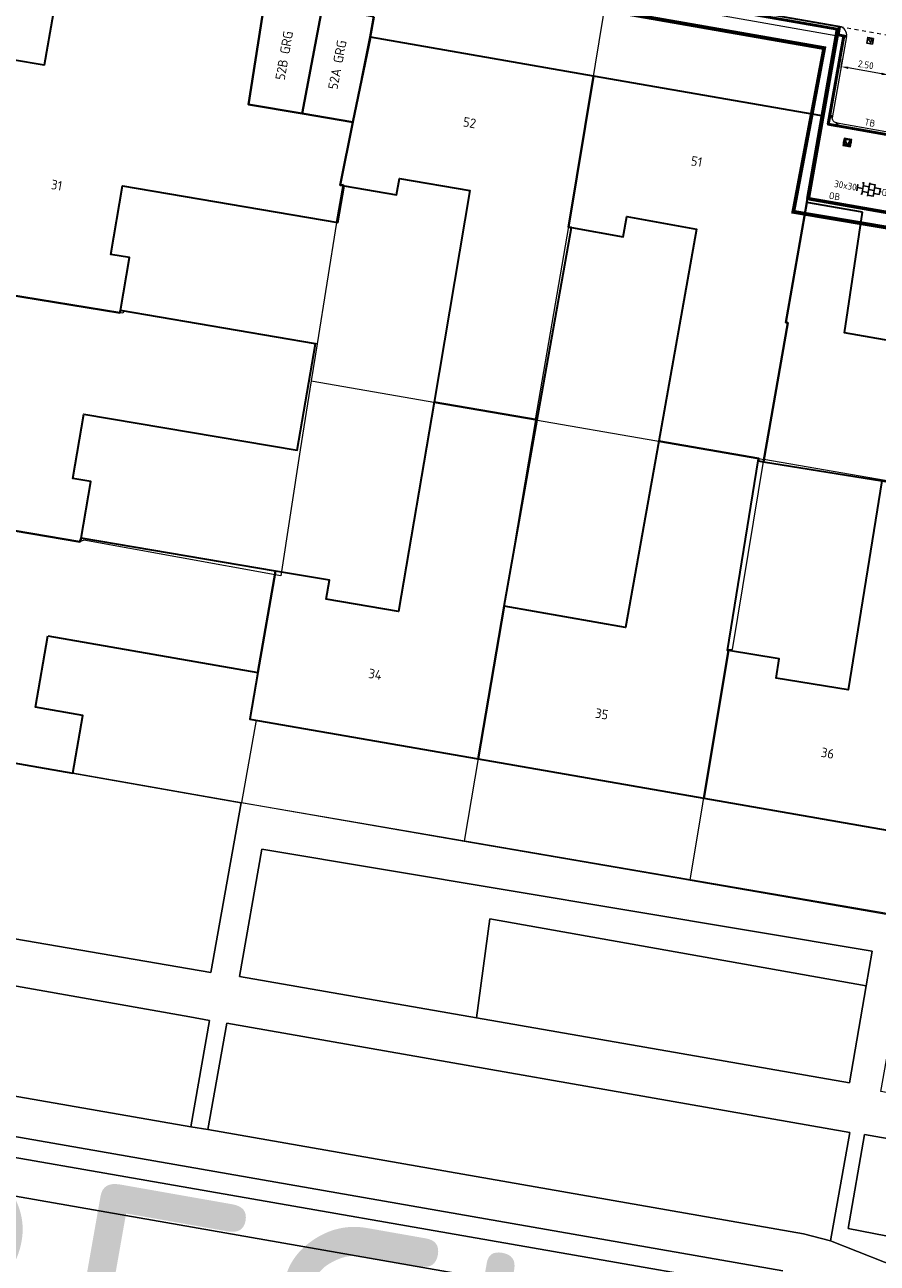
# Model space of a CAD drawing. Header units: metres. Extents: x 2514 to 227642, y 1683 to 852646.
# Tile 89 of 256: x 113734 to 113779, y 426208 to 426273. Entities that reach past the tile are written whole.
import ezdxf
from ezdxf.enums import TextEntityAlignment as Align
from ezdxf.lldxf.tags import DXFTag

# ---------------------------------------------------------------- set-up
doc = ezdxf.new("R2010")
doc.units = ezdxf.units.M
doc.linetypes.add('VW-1-1_STREEP', pattern=[2, 1, -1])
doc.linetypes.add('XX-CENTER', pattern=[8, 5, -1, 1, -1])
doc.layers.get('Defpoints').update_dxf_attribs({"color": 244, "lineweight": 35})
for name, color, linetype, lineweight in [('B-WE-GR-BEPLANTING_CULTUUR_HEESTERS-GV', 252, 'Continuous', 18), ('B-WE-IE-TERREINAFSCHEIDING_KUNSTMATIG_HEKWERK-G', 252, 'IE-TERREINAFSCHEIDING-KUNSTMATIG', 18), ('B-WE-KG-GRENS_PERCEEL-GV', 252, 'KG-PERCEEL', 18), ('B-WE-OG-BEBOUWING-GV', 4, 'Continuous', 35), ('B-WE-OG-BEBOUWING_HUISNUMMER-T25-200', 7, 'Continuous', 25), ('B-WE-OG-BEBOUWING_STRAATNAAM-T1000', 2, 'Continuous', 35), ('B-WE-OG-TERREIN_CULTUURSCHEIDING-GV', 252, 'Continuous', 18), ('B-WE-VH-VERHARDING_ASFALT-GV', 252, 'Continuous', 18), ('B-WE-VH-VERHARDING_BETONSTRAATSTEEN-GV', 252, 'Continuous', 18), ('B-WE-VH-VERHARDING_TEGEL-GV', 252, 'Continuous', 18), ('N-WE-IE-MEUBILAIR_WEGMEUBILAIR_VERKEERSBORD-S', 7, 'Continuous', 9), ('N-WE-KG-WERKGRENS-G', 7, 'XX-CENTER', 35), ('N-WE-VH-KANTOPSLUITING-T18', 1, 'Continuous', 18), ('N-WE-VH-KANTOPSLUITING_ACHTERKANTBAND-G', 1, 'Continuous', 50), ('N-WE-VH-KANTOPSLUITING_GELEIDEBAND-G', 2, 'Continuous', 35), ('N-WE-VH-KANTOPSLUITING_OPSLUITBAND_100X200-G', 1, 'Continuous', 18), ('N-WE-VH-KANTOPSLUITING_TROTTOIRBAND_130 150-G', 2, 'Continuous', 13), ('N-WE-VH-M', 7, 'Continuous', 18), ('N-WE-VH-VERHARDING_TEGEL-S', 1, 'Continuous', 25), ('N-WE-VH-VERKEERSTEGEL-S', 7, 'Continuous', 25), ('N-WE-VW-MARKERING_LANGS_STREEP_11_010-G', 7, 'VW-1-1_STREEP', 13)]:
    doc.layers.add(name, color=color, linetype=linetype, lineweight=lineweight)
doc.styles.add('NLCS-ISO', font='NLCS-ISO.ttf', dxfattribs={"height": 1.8})
doc.styles.add('NLCS-ISO-M200-T18', font='NLCS-ISO.ttf', dxfattribs={"height": 0.36})
doc.styles.add('NLCS-ISO-M200-T25', font='NLCS-ISO.ttf', dxfattribs={"height": 0.5})
doc.styles.add('NLCS-ISO-M200-T35', font='NLCS-ISO.ttf', dxfattribs={"height": 0.7})
doc.styles.get("Standard").update_dxf_attribs({"font": 'romans'})
doc.linetypes.add('IE-TERREINAFSCHEIDING-KUNSTMATIG', pattern='A,4,[82,NLCS.SHX,S=0.75,R=90,X=0,Y=0],4,-2', length=10)
tags = doc.linetypes.add('KG-PERCEEL', pattern='A,5.5,-2,["P",Standard,S=1.8,R=0,X=-0.5,Y=-0.9],-2,5.5,-2,[5,NLCS.SHX,S=0.75,R=0,X=0,Y=0],-2', length=19).pattern_tags.tags
tags[6] = DXFTag(74, 10)
doc.dimstyles.new('NLCS-M200-T18-PIJL_L2_H1', dxfattribs={"dimscale": 0.2, "dimtxt": 2.5, "dimasz": 1.8, "dimexe": 2, "dimexo": 2, "dimgap": 0.7, "dimtad": 1, "dimzin": 0, "dimdsep": 46, "dimtxsty": 'NLCS-ISO-M200-T18', "dimcen": 0, "dimdle": 2, "dimclrd": 256, "dimclre": 256, "dimclrt": 1, "dimadec": 1, "dimazin": 0, "dimtfac": 1, "dimtdec": 3, "dimtofl": 0, "dimtmove": 0, "dimatfit": 3, "dimfxl": 2, "dimfxlon": 1, "dimtfillclr": 256, "dimtolj": 1, "dimtzin": 0, "dimlwd": -1, "dimlwe": -1, "dimarcsym": 0})
doc.dimstyles.new('NLCS-M200-T18-PIJL_L2_H2', dxfattribs={"dimscale": 0.2, "dimtxt": 2.5, "dimasz": 1.8, "dimexe": 2, "dimexo": 2, "dimgap": 0.7, "dimtad": 1, "dimzin": 0, "dimdsep": 46, "dimtxsty": 'NLCS-ISO-M200-T18', "dimcen": 0, "dimdle": 2, "dimclrd": 256, "dimclre": 256, "dimclrt": 1, "dimazin": 0, "dimtfac": 1, "dimtdec": 3, "dimtofl": 0, "dimtmove": 0, "dimatfit": 3, "dimfxl": 2, "dimfxlon": 1, "dimtfillclr": 256, "dimtolj": 1, "dimtzin": 0, "dimlwd": -1, "dimlwe": -1, "dimarcsym": 0})

# ---------------------------------------------------------------- blocks, each defined once
blk = doc.blocks.new('SVH-VERKEERSTEGEL_300X300_ROLSTOELTEGEL')
blk.add_hatch(color=256).paths.add_polyline_path([(-0.054, -0.046), (-0.054, -0.047, 33.986882)])
blk.add_line((0.014, -0.112), (-0.049, -0.112))
at = {"flags": 128}
blk.add_lwpolyline([(-0.054, -0.047, 33.986882), (-0.054, -0.046), (-0.049, -0.146), (0.038, -0.146), (0.075, -0.213), (0.11, -0.213)], format="xyb", dxfattribs=at)
blk.add_arc((-0.025, -0.188), 0.076, 125.83445, 346.09566)
blk.add_3dface([(-0.15, -0.3), (0.15, -0.3), (0.15, 0), (-0.15, 0)])
blk = doc.blocks.new('N-SIE-WEG_VERKEERSBORD_ROND-SO')
h = blk.add_hatch(color=256)
h.dxf.hatch_style = 1
h.paths.add_polyline_path([(-1, 0, 1), (1, 0, 1)])
h.paths.add_polyline_path([(0.8, 0, -1), (-0.8, 0, -1)], flags=16)
h = blk.add_hatch(color=256)
h.dxf.hatch_style = 1
h.paths.add_polyline_path([(-0.77, 0.86), (-0.51, 0.86, -0.134934), (0, 1), (-1, 1), (-0.8, 0.6, -0.037994), (-0.7, 0.71)])
h = blk.add_hatch(color=256)
h.dxf.hatch_style = 1
h.paths.add_polyline_path([(-0.86, 0.72), (-1, 1), (-1, 0, -0.134934), (-0.86, 0.51)])
h = blk.add_hatch(color=256)
h.dxf.hatch_style = 1
h.paths.add_polyline_path([(0, -1, -0.134934), (-0.51, -0.86), (-0.86, -0.86), (-0.86, -0.51, -0.134934), (-1, 0), (-1, -1)])
h = blk.add_hatch(color=256)
h.dxf.hatch_style = 1
h.paths.add_polyline_path([(-0.11, -0.79, 0.066661), (0.11, -0.79), (0.69, 0.39, 0.050318), (0.6, 0.52), (0, -0.69), (-0.6, 0.52, 0.050318), (-0.69, 0.39)])
h = blk.add_hatch(color=256)
h.dxf.hatch_style = 1
h.paths.add_polyline_path([(0.77, 0.86), (0.7, 0.71, -0.037994), (0.8, 0.6), (1, 1), (0, 1, -0.134934), (0.51, 0.86)])
h = blk.add_hatch(color=256)
h.dxf.hatch_style = 1
h.paths.add_polyline_path([(0.86, -0.86), (0.51, -0.86, -0.134934), (0, -1), (1, -1), (1, 0, -0.134934), (0.86, -0.51)])
h = blk.add_hatch(color=256)
h.dxf.hatch_style = 1
h.paths.add_polyline_path([(0.86, 0.51, -0.134934), (1, 0), (1, 1), (0.86, 0.72)])
for points in [[(-1, -1), (1, -1), (1, 1), (-1, 1)], [(-0.86, -0.86), (0.86, -0.86), (0.86, 0.86), (-0.86, 0.86)]]:
    blk.add_lwpolyline(points, close=True)
at = {"flags": 128}
for points in [[(-1, 1), (0, -1), (1, 1)], [(-0.77, 0.86), (0, -0.69), (0.77, 0.86)]]:
    blk.add_lwpolyline(points, close=True, dxfattribs=at)
for radius in [1, 0.796]:
    blk.add_circle((0, 0), radius)
at = {"lineweight": 30, "flags": 104}
blk.add_attdef('bordgegevens', text='', height=1.8, dxfattribs=at).set_placement((2.21, 3.21), align=Align.TOP_LEFT)
blk = doc.blocks.new('*D478')
at = {"layer": 'Defpoints', "color": 0, "transparency": 16777216}
for p in [(113776.923, 426277.883), (113772.382, 426273.515), (113776.89, 426272.725)]:
    blk.add_point(p, dxfattribs=at)
at = {"layer": 'N-WE-VH-M', "transparency": 16777216}
for p, q in [((113773.655, 426278.456), (113772.867, 426278.594)), ((113773.199, 426278.171), (113772.445, 426273.869)), ((113772.776, 426273.446), (113771.988, 426273.584))]:
    blk.add_line(p, q, dxfattribs=at)
for points in [[(113773.139, 426278.181), (113773.258, 426278.16), (113773.261, 426278.525)], [(113772.385, 426273.88), (113772.504, 426273.859), (113772.382, 426273.515)]]:
    blk.add_solid(points, dxfattribs=at)
at = {"layer": 'N-WE-VH-M', "color": 1, "transparency": 16777216, "insert": (113772.506, 426276.075), "char_height": 0.36, "attachment_point": 5, "rotation": 80.05593, "style": 'NLCS-ISO-M200-T18'}
blk.add_mtext('\\A1;5.09', dxfattribs=at)
blk = doc.blocks.new('*D615')
at = {"layer": 'Defpoints', "color": 0, "ltscale": 0.2, "transparency": 16777216}
for p in [(113776.999, 426270.165), (113777.076, 426270.604), (113779.462, 426269.733)]:
    blk.add_point(p, dxfattribs=at)
at = {"layer": 'N-WE-VH-M', "ltscale": 0.2, "transparency": 16777216}
for p, q in [((113777.068, 426270.559), (113777.145, 426270.998)), ((113779.184, 426270.235), (113777.431, 426270.542)), ((113779.531, 426270.127), (113779.608, 426270.566))]:
    blk.add_line(p, q, dxfattribs=at)
for points in [[(113777.441, 426270.601), (113777.421, 426270.483), (113777.076, 426270.604)], [(113779.195, 426270.294), (113779.174, 426270.176), (113779.539, 426270.172)]]:
    blk.add_solid(points, dxfattribs=at)
at = {"layer": 'N-WE-VH-M', "ltscale": 0.2, "transparency": 16777216, "insert": (113778.363, 426270.704), "char_height": 0.36, "attachment_point": 5, "rotation": 350.05593, "style": 'NLCS-ISO-M200-T18'}
blk.add_mtext('\\A1;2.50', dxfattribs=at)
blk = doc.blocks.new('hoekblok inw. 25')
at = {"layer": 'N-WE-VH-KANTOPSLUITING_ACHTERKANTBAND-G', "ltscale": 0.2, "flags": 128}
blk.add_lwpolyline([(-0.45, 0.15), (-0.45, 0), (0, 0), (0, 0.45), (-0.15, 0.45)], dxfattribs=at)
at = {"layer": 'N-WE-VH-KANTOPSLUITING_TROTTOIRBAND_130 150-G', "ltscale": 0.2, "flags": 128}
blk.add_lwpolyline([(-0.15, 0.45), (-0.15, 0.4, -0.414214), (-0.4, 0.15), (-0.45, 0.15)], format="xyb", dxfattribs=at)
blk = doc.blocks.new('SVH-TEGEL_300X300_DUN_HALFST_KL-SO')
for p, q in [((-3.08, 0.75), (-3, 0.75)), ((-3, -0.83), (-3, 0.83)), ((-3, 0), (-1.5, 0)), ((-1.84, 1.5), (-1.5, 1.5)), ((-1.5, -1.6), (-1.5, 1.6)), ((-1.5, 0.75), (0, 0.75)), ((0, -1.78), (0, 1.78)), ((0, 1.5), (1.5, 1.5)), ((0, 0), (1.5, 0)), ((1.5, -1.6), (1.5, 1.6)), ((1.5, 0.75), (3, 0.75)), ((3, -0.83), (3, 0.83)), ((3, 0), (3.39, 0)), ((-3.08, -0.75), (-3, -0.75)), ((-1.84, -1.5), (-1.5, -1.5)), ((-1.5, -0.75), (0, -0.75)), ((0, -1.5), (1.5, -1.5)), ((1.5, -0.75), (3, -0.75))]:
    blk.add_line(p, q)
at = {"style": 'NLCS-ISO'}
blk.add_attdef('FORMAAT', text='', height=1.8, dxfattribs=at).set_placement((-3.18, 0), align=Align.MIDDLE_RIGHT)
blk.add_attdef('KLEUR', text='', height=1.8, dxfattribs=at).set_placement((3.49, 0), align=Align.MIDDLE_LEFT)
at = {"style": 'NLCS-ISO', "flags": 1}
blk.add_attdef('FUNCTIE', text='', height=1.8, dxfattribs=at).set_placement((0.12, -3.58), align=Align.MIDDLE_CENTER)

msp = doc.modelspace()

# ---------------------------------------------------------------- linework, layer by layer
at = {"layer": 'B-WE-GR-BEPLANTING_CULTUUR_HEESTERS-GV'}
for points in [[(113727.409, 426235.23), (113718.139, 426236.943), (113717.839, 426235.076), (113724.744, 426234.071), (113726.345, 426231.435), (113731.052, 426230.493), (113733.165, 426225.002), (113744.041, 426223.138), (113745.641, 426232.029), (113736.821, 426233.584), (113734.33, 426234.02)], [(113778.696, 426224.247), (113746.717, 426229.601), (113745.543, 426222.92), (113757.966, 426220.752), (113758.67, 426225.941), (113778.382, 426222.427)]]:
    msp.add_lwpolyline(points, close=True, dxfattribs=at)
at = {"layer": 'B-WE-IE-TERREINAFSCHEIDING_KUNSTMATIG_HEKWERK-G', "ltscale": 0.2}
msp.add_lwpolyline([(113734.33, 426234.02), (113745.641, 426232.029)], dxfattribs=at)
at = {"layer": 'B-WE-KG-GRENS_PERCEEL-GV', "ltscale": 0.2}
msp.add_lwpolyline([(113746.897, 426274.215), (113746.022, 426268.623), (113748.84, 426268.144), (113750.472, 426276.913), (113747.404, 426277.458), (113746.913, 426274.319)], close=True, dxfattribs=at)
for points in [[(113750.472, 426276.913), (113753.223, 426276.423), (113764.79, 426274.366), (113776.799, 426272.229), (113775.301, 426263.661)], [(113748.84, 426268.144), (113751.488, 426267.693), (113752.38, 426272.171), (113752.582, 426273.331), (113753.223, 426276.423)], [(113750.635, 426262.431), (113749.618, 426256.081), (113749.309, 426254.148), (113761.065, 426252.103), (113762.8, 426262.235), (113764.79, 426274.366)], [(113750.635, 426262.431), (113750.975, 426264.427), (113750.83, 426264.393), (113751.488, 426267.693)], [(113786.895, 426261.641), (113775.301, 426263.661), (113774.17, 426257.189), (113774.272, 426257.171)], [(113749.618, 426256.081), (113739.502, 426257.804), (113739.442, 426257.677), (113726.702, 426259.761), (113722.424, 426248.224)], [(113761.065, 426252.103), (113772.751, 426250.071), (113773.023, 426250.023), (113774.272, 426257.171)], [(113749.309, 426254.148), (113748.728, 426250.525), (113747.714, 426243.921), (113747.413, 426243.975), (113746.091, 426236.412), (113746.416, 426236.355), (113745.655, 426232.033), (113756.926, 426230.083), (113757.319, 426230.015)], [(113761.065, 426252.103), (113757.319, 426230.015), (113768.883, 426228.015), (113769.155, 426227.968), (113771.176, 426240.084), (113771.381, 426240.051), (113773.023, 426250.023)], [(113784.086, 426244.592), (113784.723, 426248.037), (113779.379, 426248.918), (113773.023, 426250.023)], [(113747.413, 426243.975), (113737.402, 426245.795), (113737.189, 426245.697), (113722.424, 426248.224), (113720.185, 426242.187), (113719.162, 426239.427), (113721.082, 426236.338), (113745.655, 426232.033)], [(113769.155, 426227.968), (113780.837, 426225.946)]]:
    msp.add_lwpolyline(points, dxfattribs=at)
at = {"layer": 'B-WE-OG-BEBOUWING-GV'}
for points in [[(113746.897, 426274.215), (113736.259, 426276.075), (113735.316, 426270.678), (113733.657, 426270.968), (113731.559, 426258.967), (113739.288, 426257.702), (113739.311, 426257.82), (113739.782, 426260.595), (113738.818, 426260.758), (113739.429, 426264.353), (113750.71, 426262.435), (113751.036, 426264.351), (113750.829, 426264.386), (113751.488, 426267.693), (113748.84, 426268.144), (113746.022, 426268.623)], [(113749.873, 426273.695), (113746.897, 426274.215), (113746.022, 426268.623), (113748.84, 426268.144)], [(113752.601, 426273.218), (113749.873, 426273.695), (113748.84, 426268.144), (113751.488, 426267.693), (113752.415, 426272.153)], [(113764.092, 426270.113), (113752.415, 426272.153), (113751.488, 426267.693), (113750.829, 426264.386), (113751.036, 426264.351), (113753.779, 426263.885), (113753.926, 426264.749), (113757.625, 426264.121), (113755.74, 426253.029), (113761.153, 426252.088), (113762.944, 426262.174), (113762.794, 426262.201)], [(113776.063, 426268.021), (113764.092, 426270.113), (113762.794, 426262.201), (113762.944, 426262.174), (113765.649, 426261.694), (113765.835, 426262.743), (113769.485, 426262.095), (113767.512, 426250.982), (113772.751, 426250.07), (113772.731, 426249.945), (113773.003, 426249.901), (113774.272, 426257.171), (113774.17, 426257.189), (113775.269, 426263.478), (113775.309, 426263.705)], [(113778.192, 426262.973), (113775.269, 426263.478), (113774.17, 426257.189), (113774.272, 426257.171), (113773.003, 426249.901), (113779.201, 426248.898), (113784.775, 426247.979), (113785.101, 426249.807), (113786.029, 426255.117), (113777.242, 426256.652)], [(113739.288, 426257.702), (113731.559, 426258.967), (113729.47, 426247.018), (113737.189, 426245.697), (113737.252, 426245.901), (113737.755, 426248.859), (113736.817, 426249.018), (113737.391, 426252.398), (113748.574, 426250.498), (113749.524, 426256.084), (113739.311, 426257.82)], [(113761.153, 426252.088), (113755.74, 426253.029), (113753.874, 426242.051), (113750.095, 426242.694), (113750.264, 426243.69), (113747.429, 426244.172), (113746.519, 426238.86), (113746.091, 426236.412), (113758.05, 426234.326), (113759.422, 426242.338)], [(113772.751, 426250.07), (113767.512, 426250.982), (113765.777, 426241.21), (113759.422, 426242.338), (113758.05, 426234.326), (113769.872, 426232.264), (113771.163, 426240.003), (113771.124, 426240.009), (113772.731, 426249.945)], [(113784.775, 426247.979), (113779.201, 426248.898), (113777.431, 426237.951), (113773.665, 426238.56), (113773.828, 426239.572), (113771.163, 426240.003), (113769.872, 426232.264), (113781.675, 426230.205), (113782.106, 426232.62), (113783.024, 426238.04), (113784.135, 426244.386)], [(113735.512, 426240.783), (113746.519, 426238.86), (113747.429, 426244.172), (113737.252, 426245.901), (113737.189, 426245.697), (113729.47, 426247.018), (113727.409, 426235.23), (113734.33, 426234.02), (113736.821, 426233.584), (113737.35, 426236.608), (113734.858, 426237.043)]]:
    msp.add_lwpolyline(points, close=True, dxfattribs=at)
at = {"layer": 'B-WE-OG-TERREIN_CULTUURSCHEIDING-GV'}
for points in [[(113778.382, 426222.427), (113758.67, 426225.941), (113757.966, 426220.752), (113777.506, 426217.342)], [(113742.943, 426220.809), (113718.357, 426225.16), (113717.403, 426220.003), (113720.748, 426218.926), (113743.006, 426215.05), (113743.986, 426220.615)], [(113777.528, 426214.753), (113744.88, 426220.472), (113743.896, 426214.9), (113775.098, 426209.44), (113776.519, 426209.072)], [(113798.546, 426211.075), (113778.302, 426214.641), (113777.435, 426209.717), (113796.637, 426205.981)]]:
    msp.add_lwpolyline(points, close=True, dxfattribs=at)
at = {"layer": 'B-WE-VH-VERHARDING_ASFALT-GV'}
msp.add_lwpolyline([(113777.894, 426203.686), (113725.117, 426212.926)], dxfattribs=at)
at = {"layer": 'B-WE-VH-VERHARDING_BETONSTRAATSTEEN-GV'}
msp.add_lwpolyline([(113775.603, 426206.129), (113728.181, 426214.413), (113727.724, 426214.4), (113727.307, 426214.213), (113725.667, 426213.048), (113725.404, 426212.933), (113725.117, 426212.926), (113777.894, 426203.686), (113777.484, 426203.978), (113776.257, 426205.718), (113775.975, 426205.995)], close=True, dxfattribs=at)
at = {"layer": 'B-WE-VH-VERHARDING_TEGEL-GV'}
for points in [[(113799.829, 426214.469), (113797.465, 426213.685), (113779.149, 426216.901), (113780.465, 426224.224), (113780.782, 426225.991), (113745.641, 426232.029), (113744.041, 426223.138), (113733.165, 426225.002)], [(113718.357, 426225.16), (113742.943, 426220.809), (113743.986, 426220.615), (113743.006, 426215.05), (113743.896, 426214.9), (113744.88, 426220.472), (113777.528, 426214.753), (113776.519, 426209.072), (113790.665, 426203.476), (113794.913, 426202.738), (113796.637, 426205.981), (113777.435, 426209.717), (113778.302, 426214.641), (113798.546, 426211.075)], [(113790.665, 426203.476), (113776.519, 426209.072), (113775.098, 426209.44), (113743.896, 426214.9), (113743.006, 426215.05), (113720.748, 426218.926)], [(113774.008, 426207.492), (113720.173, 426216.905)], [(113720.173, 426216.905), (113774.008, 426207.492)], [(113728.181, 426214.413), (113775.603, 426206.129)]]:
    msp.add_lwpolyline(points, dxfattribs=at)
msp.add_lwpolyline([(113757.966, 426220.752), (113745.543, 426222.92), (113746.717, 426229.601), (113778.696, 426224.247), (113778.382, 426222.427), (113777.506, 426217.342)], close=True, dxfattribs=at)
at = {"layer": 'N-WE-KG-WERKGRENS-G', "ltscale": 0.5, "const_width": 0.2, "flags": 128}
msp.add_lwpolyline([(113539.652, 426425.541), (113533.034, 426426.579), (113512.978, 426310.885), (113509.106, 426305.095), (113507.039, 426292.73), (113504.728, 426279.396), (113497.949, 426267.392), (113491.721, 426263.905), (113496.136, 426256.365), (113502.435, 426260.053, -0.182232), (113509.838, 426261.318, -0.126544), (113516.642, 426258.09), (113523.828, 426262.829), (113521.668, 426266.104), (113525.98, 426265.334), (113539.291, 426339.571), (113541.863, 426353.106), (113543.716, 426365.72), (113550.178, 426401.905), (113551.547, 426409.78), (113574.553, 426405.734), (113573.157, 426397.506), (113607.198, 426391.573), (113606.914, 426389.946), (113619.162, 426387.845), (113613.609, 426356.275), (113601.182, 426358.276), (113600.845, 426356.182), (113597.954, 426356.648), (113593.562, 426350.547), (113574.97, 426354.003), (113574.327, 426350.546), (113615.634, 426343.691), (113593.57, 426263.699, 0.356973), (113596.583, 426256.89), (113595.271, 426248.698), (113599.487, 426248.023), (113601.054, 426254.868), (113602.72, 426255.869), (113636.901, 426249.843), (113711.239, 426237.251), (113711.078, 426236.35), (113716.526, 426235.533), (113716.685, 426236.595), (113718.512, 426236.321), (113734.103, 426277.353), (113735.865, 426278.617), (113776.182, 426271.575), (113774.564, 426262.996), (113804.256, 426258), (113798.274, 426223.759), (113796.469, 426212.743), (113816.717, 426209.189), (113821.532, 426236.979), (113822.449, 426236.82), (113823.388, 426242.034), (113822.132, 426242.26), (113830.108, 426272.94), (113832.685, 426287.571), (113850.983, 426284.543), (113878.799, 426279.99), (113865.198, 426203.132), (113884.246, 426200.097), (113884.458, 426196.374), (113883.446, 426190.397), (113921.214, 426183.978), (113921.482, 426185.328), (113923.778, 426184.872), (113926.223, 426198.093), (113928.449, 426210.745), (113964.907, 426204.42), (113960.406, 426178.602), (113963.561, 426178.134), (113967.734, 426203.401), (113997.515, 426198.193), (113998.702, 426198.006), (113998.957, 426199.616), (114022.375, 426195.633), (114018.261, 426170.621), (114024.177, 426169.647), (114029.085, 426200.395), (114026.448, 426200.718), (114031.499, 426230.088), (114054.44, 426226.248), (114057.477, 426225.696), (114056.841, 426222.197), (114059.961, 426221.626), (114065.65, 426244.354), (114035.59, 426249.218), (114041.184, 426283.399), (114056.073, 426280.709), (114056.721, 426283.698), (114042.185, 426286.164), (114046.915, 426313.16), (114065.34, 426310.078), (114066.402, 426316.804), (114058.916, 426317.879), (114056.3, 426327.344), (114067.79, 426392.772), (114039.145, 426397.909), (113967.805, 426410.127), (113958.58, 426362.909), (114027.859, 426351.392), (114036.556, 426349.826), (114034.317, 426336.794), (114032.043, 426337.194), (114031.497, 426333.947), (114035.343, 426333.283), (114031.409, 426310.162), (113989.982, 426317.452), (113994.21, 426340.55), (114008.87, 426338.023), (114009.525, 426341.433), (113875.208, 426365.513)], format="xyb", dxfattribs=at)
at = {"layer": 'N-WE-VH-KANTOPSLUITING_ACHTERKANTBAND-G', "ltscale": 0.2}
for p, q in [((113776.864, 426272.577), (113775.302, 426263.671)), ((113775.302, 426263.671), (113808.891, 426257.783))]:
    msp.add_line(p, q, dxfattribs=at)
for points in [[(113756.185, 426276.202), (113776.864, 426272.577), (113776.962, 426272.56)], [(113777.206, 426272.212), (113776.394, 426267.583), (113784.076, 426266.23), (113784.888, 426270.859)]]:
    msp.add_lwpolyline(points, dxfattribs=at)
at = {"layer": 'N-WE-VH-KANTOPSLUITING_ACHTERKANTBAND-G', "ltscale": 0.2, "flags": 128}
msp.add_lwpolyline([(113776.988, 426272.707), (113776.91, 426272.264), (113777.353, 426272.186)], dxfattribs=at)
at = {"layer": 'N-WE-VH-KANTOPSLUITING_GELEIDEBAND-G', "ltscale": 0.2}
msp.add_lwpolyline([(113756.211, 426276.35), (113776.89, 426272.725), (113776.988, 426272.707)], dxfattribs=at)
at = {"layer": 'N-WE-VH-KANTOPSLUITING_OPSLUITBAND_100X200-G', "ltscale": 0.2}
for p, q in [((113776.986, 426272.696), (113776.986, 426272.696)), ((113775.418, 426263.753), (113809.007, 426257.864))]:
    msp.add_line(p, q, dxfattribs=at)
at = {"layer": 'N-WE-VH-KANTOPSLUITING_OPSLUITBAND_100X200-G'}
for p, q in [((113776.988, 426272.707), (113776.988, 426272.707)), ((113776.962, 426272.56), (113775.418, 426263.753))]:
    msp.add_line(p, q, dxfattribs=at)
at = {"layer": 'N-WE-VH-KANTOPSLUITING_TROTTOIRBAND_130 150-G', "ltscale": 0.2}
for points in [[(113777.354, 426272.186), (113776.606, 426267.923)], [(113776.862, 426267.653), (113783.719, 426266.445)]]:
    msp.add_lwpolyline(points, dxfattribs=at)
msp.add_arc((113776.91, 426272.264), 0.45, 349.9712, 80.01356, dxfattribs=at)
at = {"layer": 'N-WE-VW-MARKERING_LANGS_STREEP_11_010-G', "ltscale": 0.2}
msp.add_line((113776.988, 426272.707), (113784.818, 426271.329), dxfattribs=at)

# ---------------------------------------------------------------- block references
at = {"ltscale": 0.2, "rotation": 260.1347917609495}
msp.add_blockref('hoekblok inw. 25', (113776.393, 426267.583), dxfattribs=at)
at = {"layer": 'N-WE-IE-MEUBILAIR_WEGMEUBILAIR_VERKEERSBORD-S', "ltscale": 0.2, "xscale": 0.2, "yscale": 0.2, "zscale": 0.2, "rotation": 350.0500476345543}
msp.add_blockref('N-SIE-WEG_VERKEERSBORD_ROND-SO', (113777.394, 426266.633), dxfattribs=at)
at = {"layer": 'N-WE-VH-VERHARDING_TEGEL-S', "xscale": 0.2, "yscale": 0.2, "zscale": 0.2, "rotation": 350.0135621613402}
msp.add_blockref('SVH-TEGEL_300X300_DUN_HALFST_KL-SO', (113778.507, 426264.164), dxfattribs=at).add_auto_attribs({'FORMAAT': '30x30', 'KLEUR': 'G'})
at = {"layer": 'N-WE-VH-VERKEERSTEGEL-S', "ltscale": 0.2, "rotation": 170.1076127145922}
msp.add_blockref('SVH-VERKEERSTEGEL_300X300_ROLSTOELTEGEL', (113778.558, 426271.812), dxfattribs=at)

# ---------------------------------------------------------------- texts
at = {"layer": 'B-WE-OG-BEBOUWING_HUISNUMMER-T25-200', "style": 'NLCS-ISO-M200-T25'}
for s, rotation, p in [('52B GRG', 80, (113747.89, 426271.189)), ('52A GRG', 79, (113750.675, 426270.703)), ('52', 350, (113757.605, 426267.669)), ('51', 350, (113769.498, 426265.633)), ('31', 350, (113735.971, 426264.395)), ('34', 350, (113752.657, 426238.76)), ('35', 350, (113764.53, 426236.682)), ('36', 350, (113776.362, 426234.628))]:
    msp.add_text(s, height=0.5, rotation=rotation, dxfattribs=at).set_placement(p, align=Align.MIDDLE)
at = {"layer": 'B-WE-OG-BEBOUWING_STRAATNAAM-T1000', "style": 'NLCS-ISO-M200-T35'}
msp.add_text('THORBECKELAAN', height=15, rotation=350, dxfattribs=at).set_placement((113750.846, 426202.329), align=Align.MIDDLE)
at = {"layer": 'N-WE-VH-KANTOPSLUITING-T18', "style": 'NLCS-ISO-M200-T18'}
for s, p in [('TB', (113778.266, 426267.538)), ('OB', (113776.405, 426263.687))]:
    msp.add_text(s, height=0.36, rotation=350.05005, dxfattribs=at).set_placement(p)

# ---------------------------------------------------------------- dimensions: what is measured, and where the dimension line sits
at = {"layer": 'N-WE-VH-M'}
dim = msp.add_linear_dim(base=(113772.382, 426273.515), p1=(113776.923, 426277.883), p2=(113776.89, 426272.725), angle=80.05593, dimstyle='NLCS-M200-T18-PIJL_L2_H1', override={"dimclrt": 1}, dxfattribs=at)
dim.commit()
dim.dimension.update_dxf_attribs({"geometry": '*D478', "text_midpoint": (113772.506, 426276.075)})
at = {"layer": 'N-WE-VH-M', "ltscale": 0.2}
dim = msp.add_aligned_dim(p1=(113779.462, 426269.733), p2=(113776.999, 426270.165), distance=-0.446, dimstyle='NLCS-M200-T18-PIJL_L2_H2', override={"dimclrt": 256}, dxfattribs=at)
dim.commit()
dim.dimension.update_dxf_attribs({"geometry": '*D615', "text_midpoint": (113778.363, 426270.704)})

doc.saveas('drawing.dxf')
